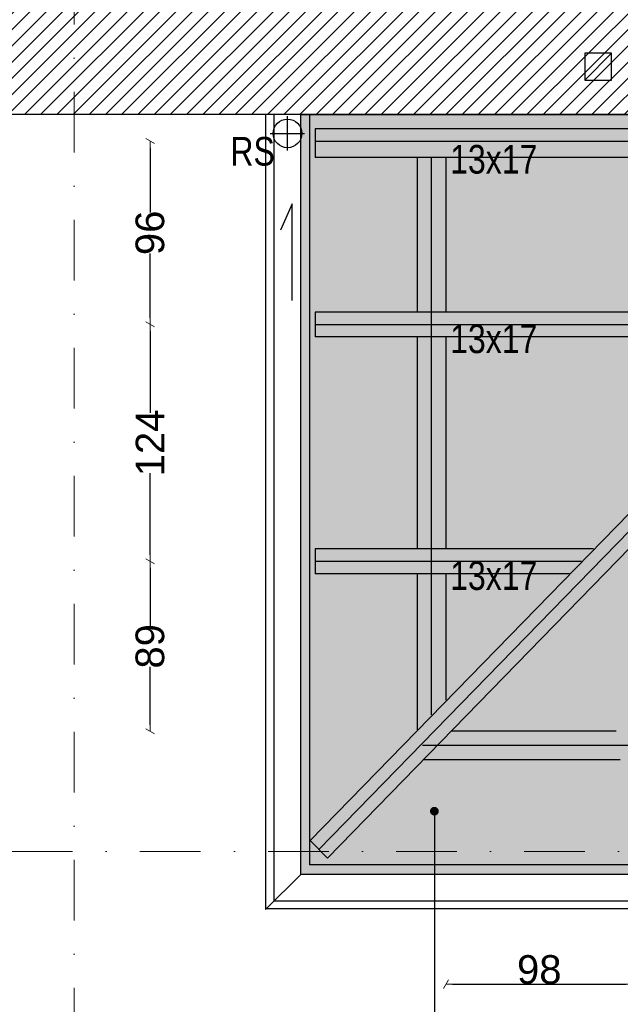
# Model space of a CAD drawing. Header units: millimetres. Extents: x 75999 to 132160, y -108895 to -89040.
# Tile 3 of 61: x 80907 to 84050, y -105823 to -100667. Entities that reach past the tile are written whole.
import ezdxf

# ---------------------------------------------------------------- set-up
doc = ezdxf.new("R2010")
doc.units = ezdxf.units.MM
doc.header["$MEASUREMENT"] = 0
doc.linetypes.add('Dot & Dashed', pattern=[670.277762, 317.5, -176.388889, 0, -176.388874])
for name, color, linetype in [('A-WIDOK', 7, 'Continuous'), ('detalokna', 7, 'Continuous'), ('DIM MALY', 7, 'Continuous'), ('Drawing & Figure', 7, 'Continuous'), ('Nowe_00 ZMIANY', 7, 'Continuous'), ('opisy inne', 7, 'Continuous'), ('OSIE', 7, 'Continuous'), ('podwaliny', 7, 'Continuous'), ('RURY SPUSTOWE', 7, 'Continuous'), ('Structural - Bearing', 7, 'Continuous'), ('Structural - Grid', 7, 'Continuous'), ('WIDOK', 7, 'Continuous'), ('wiezba', 7, 'Continuous')]:
    doc.layers.add(name, color=color, linetype=linetype)
doc.styles.add('STYL_AUTOMATYCZNY_2', font='arial.ttf')
doc.styles.add('STYL_AUTOMATYCZNY_4', font='arial.ttf', dxfattribs={"width": 0.8})
doc.dimstyles.new('STYL_AUTOMATYCZNY__3', dxfattribs={"dimtxt": 150, "dimasz": 34.231941, "dimexe": 0.18, "dimexo": 0.0625, "dimgap": 0, "dimtad": 1, "dimtih": 1, "dimtoh": 1, "dimdec": 0, "dimlfac": 0.1, "dimzin": 0, "dimdsep": 46, "dimtxsty": 'STYL_AUTOMATYCZNY_2', "dimblk": 'ARROWHEAD_2', "dimblk1": 'ARROWHEAD_2', "dimblk2": 'ARROWHEAD_2', "dimcen": 0.09, "dimse1": 1, "dimse2": 1, "dimclrd": 5, "dimclre": 5, "dimclrt": 1, "dimadec": 0, "dimazin": 0, "dimtfac": 1, "dimtdec": 4, "dimtmove": 0, "dimatfit": 3, "dimfxl": 0, "dimtolj": 1, "dimtzin": 0, "dimarcsym": 0})
doc.dimstyles.new('STYL_AUTOMATYCZNY__4', dxfattribs={"dimtxt": 150, "dimasz": 34.231941, "dimexe": 0.18, "dimexo": 0.0625, "dimgap": 0, "dimtad": 1, "dimdec": 0, "dimlfac": 0.1, "dimzin": 0, "dimdsep": 46, "dimtxsty": 'STYL_AUTOMATYCZNY_2', "dimblk": 'ARROWHEAD_2', "dimblk1": 'ARROWHEAD_2', "dimblk2": 'ARROWHEAD_2', "dimcen": 0.09, "dimse1": 1, "dimse2": 1, "dimclrd": 5, "dimclre": 5, "dimclrt": 1, "dimadec": 0, "dimazin": 0, "dimtfac": 1, "dimtdec": 4, "dimtmove": 0, "dimatfit": 3, "dimfxl": 0, "dimtolj": 1, "dimtzin": 0, "dimarcsym": 0})
doc.dimstyles.new('STYL_AUTOMATYCZNY__7', dxfattribs={"dimtxt": 0.18, "dimasz": 91.2, "dimexe": 0.18, "dimexo": 0.0625, "dimgap": 0, "dimtad": 0, "dimtih": 1, "dimtoh": 1, "dimdec": 4, "dimzin": 0, "dimdsep": 46, "dimcen": 0.09, "dimadec": 0, "dimazin": 0, "dimtfac": 1, "dimtdec": 4, "dimtmove": 0, "dimatfit": 3, "dimldrblk": 'ARROWHEAD_11', "dimfxl": 0, "dimtolj": 1, "dimtzin": 0, "dimarcsym": 0})

# ---------------------------------------------------------------- blocks, each defined once
blk = doc.blocks.new('ARROWHEAD_2')
at = {"color": 0, "linetype": 'Continuous', "lineweight": 0}
for p, q in [((0, 0), (-1, 0)), ((-0.38, -0.66), (0.38, 0.66))]:
    blk.add_line(p, q, dxfattribs=at)
blk = doc.blocks.new('*D370')
at = {"layer": 'Defpoints', "color": 0}
for p in [(87564.1, -105009.4), (82414.1, -105062.3), (82414.1, -106621.5)]:
    blk.add_point(p, dxfattribs=at)
at = {"layer": 'DIM MALY', "color": 5, "lineweight": -2}
blk.add_line((87529.9, -106621.5), (82448.4, -106621.5), dxfattribs=at)
at = {"layer": 'DIM MALY', "color": 5, "lineweight": -2, "xscale": 34.23194115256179, "yscale": 34.23194115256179, "zscale": 34.23194115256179, "rotation": 180}
blk.add_blockref('ARROWHEAD_2', (82414.1, -106621.5), dxfattribs=at)
at = {"layer": 'DIM MALY', "color": 5, "lineweight": -2, "xscale": 34.23194115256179, "yscale": 34.23194115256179, "zscale": 34.23194115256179}
blk.add_blockref('ARROWHEAD_2', (87564.1, -106621.5), dxfattribs=at)
at = {"layer": 'DIM MALY', "color": 1, "insert": (84988.8, -106544.9), "char_height": 150, "attachment_point": 5, "style": 'STYL_AUTOMATYCZNY_2'}
blk.add_mtext('\\A1;515', dxfattribs=at)
blk = doc.blocks.new('*D371')
at = {"layer": 'Defpoints', "color": 0}
for p in [(80333.6, -100826.1), (82414.1, -105062.3), (82414.1, -106621.5)]:
    blk.add_point(p, dxfattribs=at)
at = {"layer": 'DIM MALY', "color": 5, "lineweight": -2}
blk.add_line((80367.8, -106621.5), (82379.9, -106621.5), dxfattribs=at)
at = {"layer": 'DIM MALY', "color": 5, "lineweight": -2, "xscale": 34.23194115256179, "yscale": 34.23194115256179, "zscale": 34.23194115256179, "rotation": 180}
blk.add_blockref('ARROWHEAD_2', (80333.6, -106621.5), dxfattribs=at)
at = {"layer": 'DIM MALY', "color": 5, "lineweight": -2, "xscale": 34.23194115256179, "yscale": 34.23194115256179, "zscale": 34.23194115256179}
blk.add_blockref('ARROWHEAD_2', (82414.1, -106621.5), dxfattribs=at)
at = {"layer": 'DIM MALY', "color": 1, "insert": (81373.5, -106544.9), "char_height": 150, "attachment_point": 5, "style": 'STYL_AUTOMATYCZNY_2'}
blk.add_mtext('\\A1;208', dxfattribs=at)
blk = doc.blocks.new('*D372')
at = {"layer": 'Defpoints', "color": 0}
for p in [(87564.1, -105009.4), (82414.1, -105062.3), (87564.1, -106621.5)]:
    blk.add_point(p, dxfattribs=at)
at = {"layer": 'DIM MALY', "color": 5, "lineweight": -2}
blk.add_line((82448.4, -106621.5), (87529.9, -106621.5), dxfattribs=at)
at = {"layer": 'DIM MALY', "color": 5, "lineweight": -2, "xscale": 34.23194115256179, "yscale": 34.23194115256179, "zscale": 34.23194115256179, "rotation": 180}
blk.add_blockref('ARROWHEAD_2', (82414.1, -106621.5), dxfattribs=at)
at = {"layer": 'DIM MALY', "color": 5, "lineweight": -2, "xscale": 34.23194115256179, "yscale": 34.23194115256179, "zscale": 34.23194115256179}
blk.add_blockref('ARROWHEAD_2', (87564.1, -106621.5), dxfattribs=at)
at = {"layer": 'DIM MALY', "color": 1, "insert": (84988.8, -106544.9), "char_height": 150, "attachment_point": 5, "style": 'STYL_AUTOMATYCZNY_2'}
blk.add_mtext('\\A1;515', dxfattribs=at)
blk = doc.blocks.new('*D373')
at = {"layer": 'Defpoints', "color": 0}
for p in [(87564.1, -105009.4), (82414.1, -105062.3), (87564.1, -106621.5)]:
    blk.add_point(p, dxfattribs=at)
at = {"layer": 'DIM MALY', "color": 5, "lineweight": -2}
blk.add_line((82448.4, -106621.5), (87529.9, -106621.5), dxfattribs=at)
at = {"layer": 'DIM MALY', "color": 5, "lineweight": -2, "xscale": 34.23194115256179, "yscale": 34.23194115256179, "zscale": 34.23194115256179, "rotation": 180}
blk.add_blockref('ARROWHEAD_2', (82414.1, -106621.5), dxfattribs=at)
at = {"layer": 'DIM MALY', "color": 5, "lineweight": -2, "xscale": 34.23194115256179, "yscale": 34.23194115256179, "zscale": 34.23194115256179}
blk.add_blockref('ARROWHEAD_2', (87564.1, -106621.5), dxfattribs=at)
at = {"layer": 'DIM MALY', "color": 1, "insert": (84988.8, -106544.9), "char_height": 150, "attachment_point": 5, "style": 'STYL_AUTOMATYCZNY_2'}
blk.add_mtext('\\A1;515', dxfattribs=at)
blk = doc.blocks.new('*D438')
at = {"layer": 'Defpoints', "color": 0}
for p in [(82250.8, -101302.8), (81589.1, -102262.8), (82250.8, -102262.8)]:
    blk.add_point(p, dxfattribs=at)
at = {"layer": 'DIM MALY', "color": 5, "lineweight": -2}
for p, q in [((81589.1, -101337), (81589.1, -101675.7)), ((81589.1, -102228.6), (81589.1, -101890.4))]:
    blk.add_line(p, q, dxfattribs=at)
at = {"layer": 'DIM MALY', "color": 5, "lineweight": -2, "xscale": 34.23194115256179, "yscale": 34.23194115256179, "zscale": 34.23194115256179}
for p, rotation in [((81589.1, -101302.8), 90), ((81589.1, -102262.8), 270)]:
    blk.add_blockref('ARROWHEAD_2', p, dxfattribs=dict(at, rotation=rotation))
at = {"layer": 'DIM MALY', "color": 1, "insert": (81589.1, -101783.1), "char_height": 150, "attachment_point": 5, "rotation": 90, "style": 'STYL_AUTOMATYCZNY_2'}
blk.add_mtext('\\A1;96', dxfattribs=at)
blk = doc.blocks.new('*D439')
at = {"layer": 'Defpoints', "color": 0}
for p in [(81589.1, -102262.8), (82250.8, -102262.8), (82628.8, -103502.8)]:
    blk.add_point(p, dxfattribs=at)
at = {"layer": 'DIM MALY', "color": 5, "lineweight": -2}
for p, q in [((81589.1, -102297), (81589.1, -102724.8)), ((81589.1, -103468.6), (81589.1, -103041.5))]:
    blk.add_line(p, q, dxfattribs=at)
at = {"layer": 'DIM MALY', "color": 5, "lineweight": -2, "xscale": 34.23194115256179, "yscale": 34.23194115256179, "zscale": 34.23194115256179}
for p, rotation in [((81589.1, -102262.8), 90), ((81589.1, -103502.8), 270)]:
    blk.add_blockref('ARROWHEAD_2', p, dxfattribs=dict(at, rotation=rotation))
at = {"layer": 'DIM MALY', "color": 1, "insert": (81589.1, -102883.2), "char_height": 150, "attachment_point": 5, "rotation": 90, "style": 'STYL_AUTOMATYCZNY_2'}
blk.add_mtext('\\A1;124', dxfattribs=at)
blk = doc.blocks.new('*D440')
at = {"layer": 'Defpoints', "color": 0}
for p in [(81589.1, -101302.8), (82250.8, -101302.8), (82250.8, -102262.8)]:
    blk.add_point(p, dxfattribs=at)
at = {"layer": 'DIM MALY', "color": 5, "lineweight": -2}
for p, q in [((81589.1, -101337), (81589.1, -101675.7)), ((81589.1, -102228.6), (81589.1, -101890.4))]:
    blk.add_line(p, q, dxfattribs=at)
at = {"layer": 'DIM MALY', "color": 5, "lineweight": -2, "xscale": 34.23194115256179, "yscale": 34.23194115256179, "zscale": 34.23194115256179}
for p, rotation in [((81589.1, -101302.8), 90), ((81589.1, -102262.8), 270)]:
    blk.add_blockref('ARROWHEAD_2', p, dxfattribs=dict(at, rotation=rotation))
at = {"layer": 'DIM MALY', "color": 1, "insert": (81589.1, -101783.1), "char_height": 150, "attachment_point": 5, "rotation": 90, "style": 'STYL_AUTOMATYCZNY_2'}
blk.add_mtext('\\A1;96', dxfattribs=at)
blk = doc.blocks.new('*D441')
at = {"layer": 'Defpoints', "color": 0}
for p in [(81589.1, -103502.8), (82628.8, -103502.8), (83597.9, -104392.9)]:
    blk.add_point(p, dxfattribs=at)
at = {"layer": 'DIM MALY', "color": 5, "lineweight": -2}
for p, q in [((81589.1, -103537), (81589.1, -103840.4)), ((81589.1, -104358.7), (81589.1, -104055.8))]:
    blk.add_line(p, q, dxfattribs=at)
at = {"layer": 'DIM MALY', "color": 5, "lineweight": -2, "xscale": 34.23194115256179, "yscale": 34.23194115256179, "zscale": 34.23194115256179}
for p, rotation in [((81589.1, -103502.8), 90), ((81589.1, -104392.9), 270)]:
    blk.add_blockref('ARROWHEAD_2', p, dxfattribs=dict(at, rotation=rotation))
at = {"layer": 'DIM MALY', "color": 1, "insert": (81589.1, -103948.1), "char_height": 150, "attachment_point": 5, "rotation": 90, "style": 'STYL_AUTOMATYCZNY_2'}
blk.add_mtext('\\A1;89', dxfattribs=at)
blk = doc.blocks.new('*D442')
at = {"layer": 'Defpoints', "color": 0}
for p in [(81589.1, -102262.8), (82250.8, -102262.8), (82628.8, -103502.8)]:
    blk.add_point(p, dxfattribs=at)
at = {"layer": 'DIM MALY', "color": 5, "lineweight": -2}
for p, q in [((81589.1, -102297), (81589.1, -102724.8)), ((81589.1, -103468.6), (81589.1, -103041.5))]:
    blk.add_line(p, q, dxfattribs=at)
at = {"layer": 'DIM MALY', "color": 5, "lineweight": -2, "xscale": 34.23194115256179, "yscale": 34.23194115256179, "zscale": 34.23194115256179}
for p, rotation in [((81589.1, -102262.8), 90), ((81589.1, -103502.8), 270)]:
    blk.add_blockref('ARROWHEAD_2', p, dxfattribs=dict(at, rotation=rotation))
at = {"layer": 'DIM MALY', "color": 1, "insert": (81589.1, -102883.2), "char_height": 150, "attachment_point": 5, "rotation": 90, "style": 'STYL_AUTOMATYCZNY_2'}
blk.add_mtext('\\A1;124', dxfattribs=at)
blk = doc.blocks.new('*D443')
at = {"layer": 'Defpoints', "color": 0}
for p in [(81589.1, -101302.8), (82250.8, -101302.8), (82250.8, -102262.8)]:
    blk.add_point(p, dxfattribs=at)
at = {"layer": 'DIM MALY', "color": 5, "lineweight": -2}
for p, q in [((81589.1, -101337), (81589.1, -101675.7)), ((81589.1, -102228.6), (81589.1, -101890.4))]:
    blk.add_line(p, q, dxfattribs=at)
at = {"layer": 'DIM MALY', "color": 5, "lineweight": -2, "xscale": 34.23194115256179, "yscale": 34.23194115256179, "zscale": 34.23194115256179}
for p, rotation in [((81589.1, -101302.8), 90), ((81589.1, -102262.8), 270)]:
    blk.add_blockref('ARROWHEAD_2', p, dxfattribs=dict(at, rotation=rotation))
at = {"layer": 'DIM MALY', "color": 1, "insert": (81589.1, -101783.1), "char_height": 150, "attachment_point": 5, "rotation": 90, "style": 'STYL_AUTOMATYCZNY_2'}
blk.add_mtext('\\A1;96', dxfattribs=at)
blk = doc.blocks.new('*D444')
at = {"layer": 'Defpoints', "color": 0}
for p in [(83137.9, -104230.6), (84115.5, -105062.8), (84115.5, -105717.8)]:
    blk.add_point(p, dxfattribs=at)
at = {"layer": 'DIM MALY', "color": 5, "lineweight": -2}
blk.add_line((83172.1, -105717.8), (84081.2, -105717.8), dxfattribs=at)
at = {"layer": 'DIM MALY', "color": 5, "lineweight": -2, "xscale": 34.23194115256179, "yscale": 34.23194115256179, "zscale": 34.23194115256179, "rotation": 180}
blk.add_blockref('ARROWHEAD_2', (83137.9, -105717.8), dxfattribs=at)
at = {"layer": 'DIM MALY', "color": 5, "lineweight": -2, "xscale": 34.23194115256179, "yscale": 34.23194115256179, "zscale": 34.23194115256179}
blk.add_blockref('ARROWHEAD_2', (84115.5, -105717.8), dxfattribs=at)
at = {"layer": 'DIM MALY', "color": 1, "insert": (83626.4, -105641.2), "char_height": 150, "attachment_point": 5, "style": 'STYL_AUTOMATYCZNY_2'}
blk.add_mtext('\\A1;98', dxfattribs=at)
blk = doc.blocks.new('*D445')
at = {"layer": 'Defpoints', "color": 0}
for p in [(83137.9, -104230.6), (84115.5, -105062.8), (84115.5, -105717.8)]:
    blk.add_point(p, dxfattribs=at)
at = {"layer": 'DIM MALY', "color": 5, "lineweight": -2}
blk.add_line((83172.1, -105717.8), (84081.2, -105717.8), dxfattribs=at)
at = {"layer": 'DIM MALY', "color": 5, "lineweight": -2, "xscale": 34.23194115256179, "yscale": 34.23194115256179, "zscale": 34.23194115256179, "rotation": 180}
blk.add_blockref('ARROWHEAD_2', (83137.9, -105717.8), dxfattribs=at)
at = {"layer": 'DIM MALY', "color": 5, "lineweight": -2, "xscale": 34.23194115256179, "yscale": 34.23194115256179, "zscale": 34.23194115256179}
blk.add_blockref('ARROWHEAD_2', (84115.5, -105717.8), dxfattribs=at)
at = {"layer": 'DIM MALY', "color": 1, "insert": (83626.4, -105641.2), "char_height": 150, "attachment_point": 5, "style": 'STYL_AUTOMATYCZNY_2'}
blk.add_mtext('\\A1;98', dxfattribs=at)
blk = doc.blocks.new('*D447')
at = {"layer": 'Defpoints', "color": 0}
for p in [(83137.9, -104230.6), (84115.5, -105062.8), (84115.5, -105717.8)]:
    blk.add_point(p, dxfattribs=at)
at = {"layer": 'DIM MALY', "color": 5, "lineweight": -2}
blk.add_line((83172.1, -105717.8), (84081.2, -105717.8), dxfattribs=at)
at = {"layer": 'DIM MALY', "color": 5, "lineweight": -2, "xscale": 34.23194115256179, "yscale": 34.23194115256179, "zscale": 34.23194115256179, "rotation": 180}
blk.add_blockref('ARROWHEAD_2', (83137.9, -105717.8), dxfattribs=at)
at = {"layer": 'DIM MALY', "color": 5, "lineweight": -2, "xscale": 34.23194115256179, "yscale": 34.23194115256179, "zscale": 34.23194115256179}
blk.add_blockref('ARROWHEAD_2', (84115.5, -105717.8), dxfattribs=at)
at = {"layer": 'DIM MALY', "color": 1, "insert": (83626.4, -105641.2), "char_height": 150, "attachment_point": 5, "style": 'STYL_AUTOMATYCZNY_2'}
blk.add_mtext('\\A1;98', dxfattribs=at)
blk = doc.blocks.new('*D450')
at = {"layer": 'Defpoints', "color": 0}
for p in [(83137.9, -104230.6), (84115.5, -105062.8), (84115.5, -105717.8)]:
    blk.add_point(p, dxfattribs=at)
at = {"layer": 'DIM MALY', "color": 5, "lineweight": -2}
blk.add_line((83172.1, -105717.8), (84081.2, -105717.8), dxfattribs=at)
at = {"layer": 'DIM MALY', "color": 5, "lineweight": -2, "xscale": 34.23194115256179, "yscale": 34.23194115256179, "zscale": 34.23194115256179, "rotation": 180}
blk.add_blockref('ARROWHEAD_2', (83137.9, -105717.8), dxfattribs=at)
at = {"layer": 'DIM MALY', "color": 5, "lineweight": -2, "xscale": 34.23194115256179, "yscale": 34.23194115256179, "zscale": 34.23194115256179}
blk.add_blockref('ARROWHEAD_2', (84115.5, -105717.8), dxfattribs=at)
at = {"layer": 'DIM MALY', "color": 1, "insert": (83626.4, -105641.2), "char_height": 150, "attachment_point": 5, "style": 'STYL_AUTOMATYCZNY_2'}
blk.add_mtext('\\A1;98', dxfattribs=at)
blk = doc.blocks.new('ARROWHEAD_11')
at = {"color": 0, "linetype": 'Continuous', "lineweight": 0}
blk.add_line((0, 0), (-1, 0), dxfattribs=at)
at = {"color": 0, "linetype": 'Continuous', "lineweight": 0, "const_width": 0.25, "flags": 128}
blk.add_lwpolyline([(-0.125, 0, 1), (0.125, 0, 1)], format="xyb", close=True, dxfattribs=at)

msp = doc.modelspace()

# ---------------------------------------------------------------- hatches: boundary and pattern name
at = {"layer": 'Drawing & Figure'}
h = msp.add_hatch(dxfattribs=at)
h.set_pattern_fill('Common_Brick_0001', color=256, style=0, pattern_type=2)
h.set_pattern_definition([(45, (0, 0), (-42.426407, 42.426407), [])])
h.paths.add_polyline_path([(80273.6, -100096.9), (80333.6, -100096.9), (80333.6, -101162.8), (82194.1, -101162.9), (82238.1, -101162.9), (82378.1, -101162.9), (82378.1, -101162.8), (86069.2, -101163), (86069.2, -101161.5), (86069.2, -101123), (86234.1, -101122.8), (86248, -100822.8), (86244.3, -100822.8), (86243.7, -100492.8), (80803.6, -100492.8), (80803.6, -99972.8), (80688.6, -99956.9), (80563.6, -99956.9), (80333.6, -99956.9), (80309.6, -99956.9), (80309.6, -99971.9, 0.436052), (80299.6, -99981.6), (80299.6, -100054, -0.371445), (80286.6, -100069.9), (80286.6, -100081.9), (80273.6, -100081.9)])
at = {"layer": 'Nowe_00 ZMIANY'}
msp.add_hatch(color=256, dxfattribs=at).paths.add_polyline_path([(82378.1, -101162.8), (86069.2, -101163), (86069.2, -101123), (87762.4, -101122.8), (87762.4, -102100.8), (87662.4, -102100.8), (87662.4, -102410.8), (87574.3, -102411.9), (87574.3, -103580.4), (87592.9, -104560.9), (87592.9, -105142.8), (82378.1, -105142.8)])

# ---------------------------------------------------------------- linework, layer by layer
at = {"layer": 'A-WIDOK'}
for q in [(84004.1, -100842.8), (84004.1, -100982.8)]:
    msp.add_line((83864.1, -100982.8), q, dxfattribs=at)
msp.add_lwpolyline([(84004.1, -100982.8), (84004.1, -100842.8), (83864.1, -100842.8), (83864.1, -100982.8)], dxfattribs=at)
at = {"layer": 'detalokna'}
for p in [(82424.1, -101162.8), (87564.1, -105092.8)]:
    msp.add_line(p, (82424.1, -105092.8), dxfattribs=at)
at = {"layer": 'Nowe_00 ZMIANY', "flags": 128}
msp.add_lwpolyline([(82378.1, -101162.8), (86069.2, -101163), (86069.2, -101123), (87762.4, -101122.8), (87762.4, -102100.8), (87662.4, -102100.8), (87662.4, -102410.8), (87574.3, -102411.9), (87574.3, -103580.4), (87592.9, -104560.9), (87592.9, -105142.8), (82378.1, -105142.8)], close=True, dxfattribs=at)
at = {"layer": 'OSIE'}
for p, q in [((82472.9, -105011.5), (86323.1, -101059.5)), ((82308.3, -101352.2), (82308.3, -101172.2)), ((82218.3, -101262.2), (82398.3, -101262.2)), ((82454.1, -101302.8), (85990.5, -101302.8)), ((83062.9, -104307.6), (83062.9, -101387.8)), ((82454.1, -102262.8), (85055.2, -102262.8)), ((82454.1, -103502.8), (83847.1, -103502.8)), ((87558.9, -104467.9), (83015.3, -104467.9))]:
    msp.add_line(p, q, dxfattribs=at)
at = {"layer": 'podwaliny'}
for p, q in [((82987.9, -101387.8), (82987.9, -102197.8)), ((83137.9, -101387.8), (83137.9, -102197.8)), ((82987.9, -102327.8), (82987.9, -103437.8)), ((83137.9, -102327.8), (83137.9, -103437.8)), ((82987.9, -103567.8), (82987.9, -104384.6)), ((83137.9, -103567.8), (83137.9, -104230.6)), ((84029.6, -104392.9), (83166.3, -104392.9)), ((84029.6, -104542.9), (83020.2, -104542.9))]:
    msp.add_line(p, q, dxfattribs=at)
at = {"layer": 'RURY SPUSTOWE'}
msp.add_lwpolyline([(82332.3, -102137.8), (82332.3, -101630.8), (82272.5, -101768.4)], dxfattribs=at)
msp.add_circle((82308.3, -101262.2), 75, dxfattribs=at)
at = {"layer": 'Structural - Bearing'}
msp.add_line((86069.2, -101163), (80333.6, -101162.8), dxfattribs=at)
at = {"layer": 'Structural - Grid', "linetype": 'Dot & Dashed', "lineweight": 15}
for p, q in [((81191, -107395.1), (81191, -90541.9)), ((118724.5, -105021.8), (80780, -105021.8))]:
    msp.add_line(p, q, dxfattribs=at)
at = {"layer": 'WIDOK'}
for p, q in [((82194.1, -101162.8), (82194.1, -105326.7)), ((82194.1, -105326.7), (82378.1, -105142.8)), ((87564.1, -105322.8), (82194.1, -105322.8))]:
    msp.add_line(p, q, dxfattribs=at)
for points in [[(87592.9, -105282.8), (82238.1, -105282.8), (82238.1, -101162.8)], [(87592.9, -105142.8), (82378.1, -105142.8), (82378.1, -101162.8)]]:
    msp.add_lwpolyline(points, dxfattribs=at)
at = {"layer": 'wiezba'}
for p, q in [((82427.5, -104964.9), (86161.5, -101132.3)), ((86053.8, -101237.8), (82454.1, -101237.8)), ((82454.1, -101237.8), (82454.1, -101387.8)), ((82518.2, -105058.1), (86253.7, -101218.9)), ((85907.7, -101387.8), (82454.1, -101387.8)), ((85118.5, -102197.8), (82454.1, -102197.8)), ((82454.1, -102197.8), (82454.1, -102327.8)), ((84991.9, -102327.8), (82454.1, -102327.8)), ((83910.5, -103437.8), (82454.1, -103437.8)), ((83910.5, -103437.8), (82454.1, -103437.8)), ((82454.1, -103437.8), (82454.1, -103567.8)), ((83783.8, -103567.8), (82454.1, -103567.8)), ((84050.5, -104542.9), (83088.5, -104542.9)), ((82427.5, -104964.9), (82518.2, -105058.1))]:
    msp.add_line(p, q, dxfattribs=at)

# ---------------------------------------------------------------- texts
at = {"layer": 'opisy inne', "char_height": 150, "attachment_point": 5, "style": 'STYL_AUTOMATYCZNY_4'}
for s, insert in [('\\A1;{\\pqc;\\fArial|b0|i0|c238|p0;\\W0.800000;RS}', (82125.8, -101356.9)), ('\\A1;{\\pqc;\\fArial|b0|i0|c238|p0;\\W0.800000;13x17}', (83388, -101398.7)), ('\\A1;{\\pqc;\\fArial|b0|i0|c238|p0;\\W0.800000;13x17}', (83388, -102338.7)), ('\\A1;{\\pqc;\\fArial|b0|i0|c238|p0;\\W0.800000;13x17}', (83388, -103578.7))]:
    msp.add_mtext(s, dxfattribs=dict(at, insert=insert))

# ---------------------------------------------------------------- dimensions: what is measured, and where the dimension line sits
at = {"layer": 'DIM MALY'}
for base, p1, p2, picture, middle in [((82414.1, -106621.5), (80333.6, -100826.1), (82414.1, -105062.3), '*D371', (81373.5, -106621.5)), ((84115.5, -105717.8), (83137.9, -104230.6), (84115.5, -105062.8), '*D444', (83626.4, -105717.8)), ((84115.5, -105717.8), (83137.9, -104230.6), (84115.5, -105062.8), '*D445', (83626.4, -105717.8)), ((84115.5, -105717.8), (83137.9, -104230.6), (84115.5, -105062.8), '*D447', (83626.4, -105717.8)), ((84115.5, -105717.8), (83137.9, -104230.6), (84115.5, -105062.8), '*D450', (83626.4, -105717.8)), ((87564.1, -106621.5), (82414.1, -105062.3), (87564.1, -105009.4), '*D372', (84988.8, -106621.5)), ((87564.1, -106621.5), (82414.1, -105062.3), (87564.1, -105009.4), '*D373', (84988.8, -106621.5))]:
    dim = msp.add_linear_dim(base=base, p1=p1, p2=p2, dimstyle='STYL_AUTOMATYCZNY__3', dxfattribs=at)
    dim.commit()
    dim.dimension.update_dxf_attribs({"geometry": picture, "text_midpoint": middle, "dimtype": 160})
for base, p1, p2, angle, picture, middle in [((81589.1, -102262.8), (82250.8, -101302.8), (82250.8, -102262.8), 270, '*D438', (81589.1, -101783.1)), ((81589.1, -101302.8), (82250.8, -102262.8), (82250.8, -101302.8), 90, '*D440', (81589.1, -101783.1)), ((81589.1, -101302.8), (82250.8, -102262.8), (82250.8, -101302.8), 90, '*D443', (81589.1, -101783.1)), ((81589.1, -102262.8), (82628.8, -103502.8), (82250.8, -102262.8), 90, '*D439', (81589.1, -102883.2)), ((81589.1, -102262.8), (82628.8, -103502.8), (82250.8, -102262.8), 90, '*D442', (81589.1, -102883.2)), ((81589.1, -103502.8), (83597.9, -104392.9), (82628.8, -103502.8), 90, '*D441', (81589.1, -103948.1))]:
    dim = msp.add_linear_dim(base=base, p1=p1, p2=p2, angle=angle, dimstyle='STYL_AUTOMATYCZNY__4', dxfattribs=at)
    dim.commit()
    dim.dimension.update_dxf_attribs({"geometry": picture, "text_midpoint": middle, "dimtype": 160, "text_rotation": 90})
dim = msp.add_linear_dim(base=(82414.1, -106621.5), p1=(87564.1, -105009.4), p2=(82414.1, -105062.3), angle=180, dimstyle='STYL_AUTOMATYCZNY__3', dxfattribs=at)
dim.commit()
dim.dimension.update_dxf_attribs({"geometry": '*D370', "text_midpoint": (84988.8, -106621.5), "dimtype": 160})

# ---------------------------------------------------------------- leaders
at = {"layer": 'Nowe_00 ZMIANY', "annotation_type": 0, "has_hookline": 1, "hookline_direction": 0, "text_width": 7240.1}
msp.add_leader([(83077.3, -104811.4), (83077.3, -107666), (83209, -107633.5)], dimstyle='STYL_AUTOMATYCZNY__7', dxfattribs=at)

doc.saveas('drawing.dxf')
